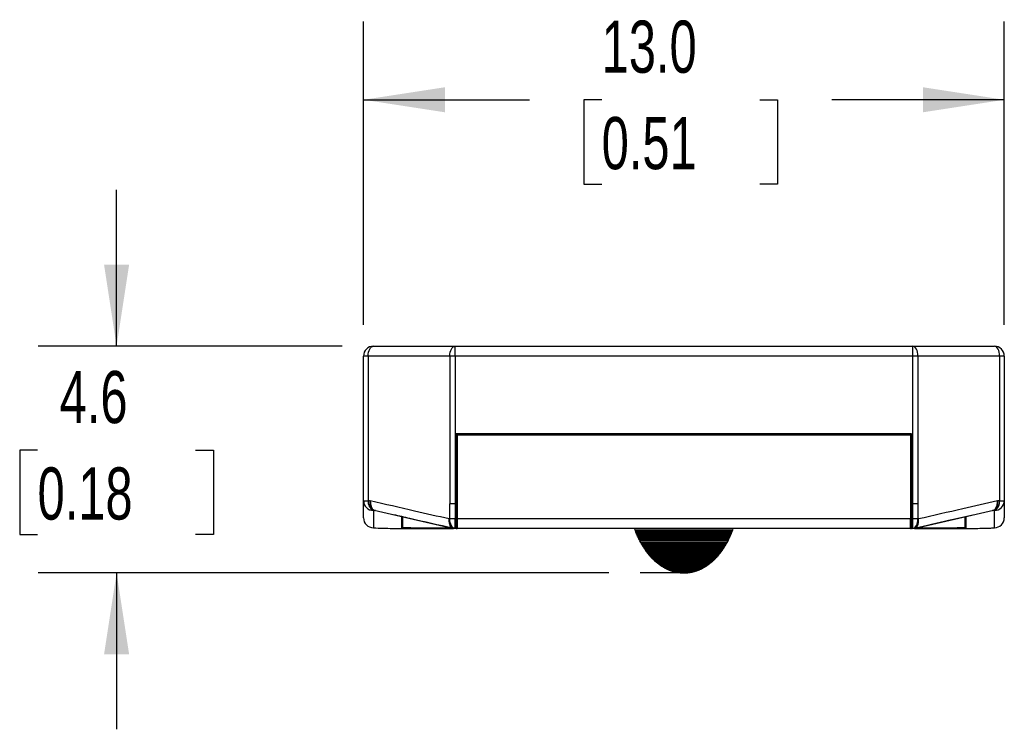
# Model space of a CAD drawing. Header units: millimetres. Extents: x 3 to 137, y 3 to 105.
# Tile 9 of 19: x 78 to 98, y 61 to 76. Entities that reach past the tile are written whole.
import ezdxf

# ---------------------------------------------------------------- set-up
doc = ezdxf.new("R2010")
doc.units = ezdxf.units.MM
doc.header["$LTSCALE"] = 0.5
doc.layers.add('DIMENSIONS', color=140, linetype='Continuous', lineweight=25)
doc.styles.add('SLDTEXTSTYLE0', font='TXT', dxfattribs={"width": 0.7})
doc.dimstyles.new('SLDDIMSTYLE1', dxfattribs={"dimtxt": 1.079004, "dimasz": 1.651, "dimexe": 0, "dimexo": 0.0625, "dimgap": 0.269751, "dimtad": 0, "dimtih": 1, "dimtoh": 1, "dimrnd": 1e-09, "dimzin": 4, "dimdsep": 46, "dimtxsty": 'SLDTEXTSTYLE0', "dimsah": 1, "dimcen": 0.09, "dimadec": 0, "dimazin": 1, "dimtfac": 1, "dimtofl": 0, "dimtmove": 0, "dimatfit": 3, "dimfxl": 0, "dimfrac": 2, "dimtolj": 1, "dimtzin": 12, "dimarcsym": 0})
doc.dimstyles.new('SLDDIMSTYLE2', dxfattribs={"dimtxt": 1.079004, "dimasz": 1.651, "dimexe": 0, "dimexo": 0.0625, "dimgap": 0.269751, "dimtad": 0, "dimtih": 1, "dimtoh": 1, "dimrnd": 1e-09, "dimzin": 12, "dimdsep": 46, "dimtxsty": 'SLDTEXTSTYLE0', "dimsah": 1, "dimcen": 0.09, "dimadec": 0, "dimazin": 3, "dimtfac": 1, "dimtmove": 0, "dimatfit": 0, "dimfxl": 0, "dimfrac": 2, "dimtolj": 1, "dimtzin": 12, "dimarcsym": 0})

# ---------------------------------------------------------------- blocks, each defined once
blk = doc.blocks.new('_D_7')
at = {"layer": 'DIMENSIONS'}
for p, q in [((79.82, 69.159), (79.82, 72.334)), ((84.394, 69.159), (78.232, 69.159)), ((78.217, 67.05), (77.854, 67.05)), ((77.854, 67.05), (77.854, 65.335)), ((81.423, 67.05), (81.785, 67.05)), ((81.785, 67.05), (81.785, 65.335)), ((77.854, 65.335), (78.217, 65.335)), ((81.785, 65.335), (81.423, 65.335)), ((89.809, 64.56), (78.232, 64.56)), ((79.82, 64.56), (79.82, 61.385))]:
    blk.add_line(p, q, dxfattribs=at)
for points in [[(79.82, 69.159), (80.074, 70.81), (79.566, 70.81)], [(79.82, 64.56), (79.566, 62.909), (80.074, 62.909)]]:
    blk.add_solid(points, dxfattribs=at)
at = {"layer": 'DIMENSIONS', "char_height": 1.0583, "attachment_point": 1, "style": 'SLDTEXTSTYLE0'}
for s, insert in [('4.6', (78.665, 68.656)), ('0.18', (78.217, 66.699))]:
    blk.add_mtext(s, dxfattribs=dict(at, insert=insert))
blk = doc.blocks.new('_D_8')
at = {"layer": 'DIMENSIONS'}
for p, q in [((84.829, 69.594), (84.829, 75.747)), ((97.829, 69.594), (97.829, 75.747)), ((84.829, 74.159), (88.199, 74.159)), ((89.661, 74.159), (89.299, 74.159)), ((89.299, 74.159), (89.299, 72.444)), ((92.868, 74.159), (93.23, 74.159)), ((93.23, 74.159), (93.23, 72.444)), ((97.829, 74.159), (94.33, 74.159)), ((89.299, 72.444), (89.661, 72.444)), ((93.23, 72.444), (92.868, 72.444))]:
    blk.add_line(p, q, dxfattribs=at)
for points in [[(84.829, 74.159), (86.48, 73.905), (86.48, 74.413)], [(97.829, 74.159), (96.178, 74.413), (96.178, 73.905)]]:
    blk.add_solid(points, dxfattribs=at)
at = {"layer": 'DIMENSIONS', "char_height": 1.0583, "attachment_point": 1, "style": 'SLDTEXTSTYLE0'}
for s, insert in [('13.0', (89.661, 75.765)), ('0.51', (89.661, 73.809))]:
    blk.add_mtext(s, dxfattribs=dict(at, insert=insert))

msp = doc.modelspace()

# ---------------------------------------------------------------- linework, layer by layer
for p, q in [((85.02931, 69.1593), (86.68558, 69.1593)), ((86.68558, 68.9593), (86.68558, 69.1593)), ((86.68558, 69.1593), (95.97303, 69.1593)), ((95.97303, 68.9593), (95.97303, 69.1593)), ((95.97303, 69.1593), (97.62931, 69.1593)), ((84.92502, 68.9593), (84.82931, 68.9593)), ((84.82931, 66.02394), (84.82931, 68.9593)), ((84.92502, 68.9593), (84.92502, 66.02394)), ((86.58129, 68.9593), (84.92502, 68.9593)), ((86.68558, 68.9593), (86.58129, 68.9593)), ((86.58129, 68.9593), (86.58129, 65.9593)), ((86.68558, 68.9593), (86.68558, 65.9593)), ((95.97303, 68.9593), (86.68558, 68.9593)), ((95.97303, 65.9593), (95.97303, 68.9593)), ((96.07732, 68.9593), (95.97303, 68.9593)), ((96.07732, 68.9593), (96.07732, 65.9593)), ((97.7336, 68.9593), (96.07732, 68.9593)), ((97.7336, 68.9593), (97.7336, 66.02394)), ((97.82931, 68.9593), (97.7336, 68.9593)), ((97.82931, 68.9593), (97.82931, 66.02394)), ((95.94931, 67.3793), (86.70931, 67.3793)), ((86.70931, 67.3793), (86.70931, 65.6593)), ((86.72931, 67.3793), (86.72931, 67.3593)), ((86.72931, 67.3593), (86.72931, 65.6593)), ((86.72931, 67.3593), (95.92931, 67.3593)), ((95.92931, 67.3793), (95.92931, 67.3593)), ((95.92931, 67.3593), (95.92931, 65.6593)), ((95.94931, 65.6593), (95.94931, 67.3793)), ((86.70931, 66.5593), (86.72931, 66.5593)), ((86.72931, 66.53489), (86.70931, 66.54532)), ((95.94931, 66.5593), (95.92931, 66.5593)), ((95.92931, 66.53489), (95.94931, 66.54532)), ((84.82931, 66.02394), (84.92502, 66.02394)), ((86.68558, 65.9593), (86.58129, 65.9593)), ((86.58129, 65.6593), (86.58129, 65.9593)), ((86.68558, 65.9593), (86.68558, 65.6593)), ((86.72931, 65.9593), (86.70931, 65.9593)), ((95.94931, 65.9593), (95.92931, 65.9593)), ((95.97303, 65.6593), (95.97303, 65.9593)), ((96.07732, 65.9593), (95.97303, 65.9593)), ((96.07732, 65.9593), (96.07732, 65.6593)), ((97.7336, 66.02394), (97.82931, 66.02394)), ((85.04635, 65.82805), (86.63012, 65.46679)), ((85.0473, 65.83107), (85.06051, 65.82382)), ((85.06964, 65.82273), (85.06586, 65.82297)), ((96.02863, 65.46682), (97.61227, 65.82805)), ((97.5981, 65.82382), (97.61131, 65.83107)), ((86.56999, 65.6593), (86.58129, 65.6593)), ((86.58129, 65.6593), (86.68558, 65.6593)), ((86.68558, 65.6593), (86.70931, 65.6593)), ((86.68558, 65.4593), (86.68558, 65.6593)), ((86.70931, 65.6593), (86.70931, 65.4593)), ((86.72931, 65.6593), (95.92931, 65.6593)), ((86.72931, 65.6593), (86.72931, 65.4593)), ((95.92931, 65.4593), (95.92931, 65.6593)), ((95.94931, 65.6593), (95.97303, 65.6593)), ((95.94931, 65.4593), (95.94931, 65.6593)), ((95.97303, 65.4593), (95.97303, 65.6593)), ((95.97303, 65.6593), (96.07732, 65.6593)), ((96.07732, 65.6593), (96.08863, 65.6593)), ((85.64306, 65.45934), (86.65395, 65.45934)), ((86.65431, 65.4593), (85.64306, 65.4593)), ((86.61113, 65.4687), (85.78424, 65.47154)), ((86.60963, 65.46905), (85.78833, 65.47185)), ((86.68558, 65.4593), (86.65431, 65.4593)), ((86.70931, 65.4593), (86.68558, 65.4593)), ((86.72931, 65.4593), (86.70931, 65.46532)), ((86.70931, 65.45934), (86.72918, 65.45934)), ((86.72931, 65.4593), (86.70931, 65.4593)), ((95.92931, 65.4593), (86.72931, 65.4593)), ((90.33758, 65.43523), (90.32932, 65.4593)), ((90.33758, 65.43523), (92.32104, 65.43523)), ((90.34654, 65.41133), (90.33758, 65.43523)), ((90.34654, 65.41133), (92.31207, 65.41133)), ((90.35513, 65.38817), (90.34654, 65.41133)), ((90.35513, 65.38817), (92.30348, 65.38817)), ((90.3641, 65.36576), (90.35513, 65.38817)), ((90.3641, 65.36576), (92.29452, 65.36576)), ((90.37306, 65.34409), (90.3641, 65.36576)), ((90.37306, 65.34409), (92.28555, 65.34409)), ((90.38166, 65.32355), (90.37306, 65.34409)), ((90.38166, 65.32355), (92.27696, 65.32355)), ((90.39062, 65.30338), (90.38166, 65.32355)), ((92.26799, 65.30338), (92.27696, 65.32355)), ((92.27696, 65.32355), (92.28555, 65.34409)), ((92.28555, 65.34409), (92.29452, 65.36576)), ((92.29452, 65.36576), (92.30348, 65.38817)), ((92.30348, 65.38817), (92.31207, 65.41133)), ((92.31207, 65.41133), (92.32104, 65.43523)), ((92.32104, 65.43523), (92.3293, 65.4593)), ((95.94931, 65.46532), (95.92931, 65.4593)), ((95.94931, 65.4593), (95.92931, 65.4593)), ((95.92943, 65.45934), (95.94931, 65.45934)), ((95.97303, 65.4593), (95.94931, 65.4593)), ((96.00431, 65.4593), (95.97303, 65.4593)), ((97.01556, 65.4593), (96.00431, 65.4593)), ((96.00472, 65.45934), (97.01556, 65.45934)), ((96.87438, 65.47154), (96.04741, 65.46868)), ((96.87028, 65.47185), (96.04891, 65.46902)), ((90.39062, 65.30338), (92.26799, 65.30338)), ((90.39921, 65.28395), (90.39062, 65.30338)), ((90.39921, 65.28395), (92.2594, 65.28395)), ((90.40818, 65.2649), (90.39921, 65.28395)), ((90.40818, 65.2649), (92.25044, 65.2649)), ((90.41677, 65.2466), (90.40818, 65.2649)), ((90.41677, 65.2466), (92.24185, 65.2466)), ((90.42573, 65.22867), (90.41677, 65.2466)), ((90.42573, 65.22867), (92.23288, 65.22867)), ((90.43432, 65.21111), (90.42573, 65.22867)), ((90.43432, 65.21111), (92.22429, 65.21111)), ((90.45225, 65.1775), (90.43432, 65.21111)), ((90.45225, 65.1775), (92.20636, 65.1775)), ((90.46084, 65.16143), (90.45225, 65.1775)), ((90.46084, 65.16143), (92.19777, 65.16143)), ((90.46981, 65.14575), (90.46084, 65.16143)), ((90.46981, 65.14575), (92.18881, 65.14575)), ((90.4784, 65.13043), (90.46981, 65.14575)), ((90.4784, 65.13043), (92.18021, 65.13043)), ((90.48737, 65.11549), (90.4784, 65.13043)), ((92.17125, 65.11549), (92.18021, 65.13043)), ((92.18021, 65.13043), (92.18881, 65.14575)), ((92.18881, 65.14575), (92.19777, 65.16143)), ((92.19777, 65.16143), (92.20636, 65.1775)), ((92.20636, 65.1775), (92.22429, 65.21111)), ((92.22429, 65.21111), (92.23288, 65.22867)), ((92.23288, 65.22867), (92.24185, 65.2466)), ((92.24185, 65.2466), (92.25044, 65.2649)), ((92.25044, 65.2649), (92.2594, 65.28395)), ((92.2594, 65.28395), (92.26799, 65.30338)), ((90.48737, 65.11549), (92.17125, 65.11549)), ((90.49596, 65.10092), (90.48737, 65.11549)), ((90.49596, 65.10092), (92.16266, 65.10092)), ((90.50492, 65.08635), (90.49596, 65.10092)), ((90.50492, 65.08635), (92.15369, 65.08635)), ((90.51389, 65.07253), (90.50492, 65.08635)), ((90.51389, 65.07253), (92.14473, 65.07253)), ((90.52248, 65.05909), (90.51389, 65.07253)), ((90.52248, 65.05909), (92.13614, 65.05909)), ((90.53144, 65.04564), (90.52248, 65.05909)), ((90.53144, 65.04564), (92.12717, 65.04564)), ((90.54003, 65.03257), (90.53144, 65.04564)), ((90.54003, 65.03257), (92.11858, 65.03257)), ((90.549, 65.01987), (90.54003, 65.03257)), ((90.549, 65.01987), (92.10962, 65.01987)), ((90.55759, 65.00717), (90.549, 65.01987)), ((90.55759, 65.00717), (92.10103, 65.00717)), ((90.56655, 64.99521), (90.55759, 65.00717)), ((90.56655, 64.99521), (92.09206, 64.99521)), ((90.57515, 64.98326), (90.56655, 64.99521)), ((90.57515, 64.98326), (92.08347, 64.98326)), ((90.59307, 64.9601), (90.57515, 64.98326)), ((90.59307, 64.9601), (92.06554, 64.9601)), ((90.60167, 64.94889), (90.59307, 64.9601)), ((90.60167, 64.94889), (92.05695, 64.94889)), ((90.61063, 64.93806), (90.60167, 64.94889)), ((90.61063, 64.93806), (92.04798, 64.93806)), ((90.61922, 64.92723), (90.61063, 64.93806)), ((90.61922, 64.92723), (92.03939, 64.92723)), ((90.62819, 64.91677), (90.61922, 64.92723)), ((92.03043, 64.91677), (92.03939, 64.92723)), ((92.03939, 64.92723), (92.04798, 64.93806)), ((92.04798, 64.93806), (92.05695, 64.94889)), ((92.05695, 64.94889), (92.06554, 64.9601)), ((92.06554, 64.9601), (92.08347, 64.98326)), ((92.08347, 64.98326), (92.09206, 64.99521)), ((92.09206, 64.99521), (92.10103, 65.00717)), ((92.10103, 65.00717), (92.10962, 65.01987)), ((92.10962, 65.01987), (92.11858, 65.03257)), ((92.11858, 65.03257), (92.12717, 65.04564)), ((92.12717, 65.04564), (92.13614, 65.05909)), ((92.13614, 65.05909), (92.14473, 65.07253)), ((92.14473, 65.07253), (92.15369, 65.08635)), ((92.15369, 65.08635), (92.16266, 65.10092)), ((92.16266, 65.10092), (92.17125, 65.11549)), ((90.62819, 64.91677), (92.03043, 64.91677)), ((90.63678, 64.90668), (90.62819, 64.91677)), ((90.63678, 64.90668), (92.02184, 64.90668)), ((90.64574, 64.8966), (90.63678, 64.90668)), ((90.64574, 64.8966), (92.01287, 64.8966)), ((90.65433, 64.88689), (90.64574, 64.8966)), ((90.65433, 64.88689), (92.00428, 64.88689)), ((90.6633, 64.87718), (90.65433, 64.88689)), ((90.6633, 64.87718), (91.99532, 64.87718)), ((90.67226, 64.86784), (90.6633, 64.87718)), ((90.67226, 64.86784), (91.98635, 64.86784)), ((90.68086, 64.8585), (90.67226, 64.86784)), ((90.68086, 64.8585), (91.97776, 64.8585)), ((90.68982, 64.84953), (90.68086, 64.8585)), ((90.68982, 64.84953), (91.9688, 64.84953)), ((90.69841, 64.84057), (90.68982, 64.84953)), ((90.69841, 64.84057), (91.9602, 64.84057)), ((90.70738, 64.83198), (90.69841, 64.84057)), ((90.70738, 64.83198), (91.95124, 64.83198)), ((90.71597, 64.82376), (90.70738, 64.83198)), ((90.71597, 64.82376), (91.94265, 64.82376)), ((90.72493, 64.81517), (90.71597, 64.82376)), ((90.72493, 64.81517), (91.93368, 64.81517)), ((90.73352, 64.80733), (90.72493, 64.81517)), ((90.73352, 64.80733), (91.92509, 64.80733)), ((90.74249, 64.79911), (90.73352, 64.80733)), ((90.74249, 64.79911), (91.91613, 64.79911)), ((90.75145, 64.79126), (90.74249, 64.79911)), ((90.75145, 64.79126), (91.90716, 64.79126)), ((90.76004, 64.78379), (90.75145, 64.79126)), ((90.76004, 64.78379), (91.89857, 64.78379)), ((90.76901, 64.77632), (90.76004, 64.78379)), ((90.76901, 64.77632), (91.88961, 64.77632)), ((90.7776, 64.76885), (90.76901, 64.77632)), ((90.7776, 64.76885), (91.88102, 64.76885)), ((90.78656, 64.76175), (90.7776, 64.76885)), ((90.78656, 64.76175), (91.87205, 64.76175)), ((90.79516, 64.75503), (90.78656, 64.76175)), ((90.79516, 64.75503), (91.86346, 64.75503)), ((90.80412, 64.74793), (90.79516, 64.75503)), ((90.80412, 64.74793), (91.85449, 64.74793)), ((90.81309, 64.74121), (90.80412, 64.74793)), ((90.81309, 64.74121), (91.84553, 64.74121)), ((90.82168, 64.73486), (90.81309, 64.74121)), ((90.82168, 64.73486), (91.83694, 64.73486)), ((90.83064, 64.72814), (90.82168, 64.73486)), ((90.83064, 64.72814), (91.82797, 64.72814)), ((90.83923, 64.72216), (90.83064, 64.72814)), ((90.83923, 64.72216), (91.81938, 64.72216)), ((90.8482, 64.71581), (90.83923, 64.72216)), ((91.81042, 64.71581), (91.81938, 64.72216)), ((91.81938, 64.72216), (91.82797, 64.72814)), ((91.82797, 64.72814), (91.83694, 64.73486)), ((91.83694, 64.73486), (91.84553, 64.74121)), ((91.84553, 64.74121), (91.85449, 64.74793)), ((91.85449, 64.74793), (91.86346, 64.75503)), ((91.86346, 64.75503), (91.87205, 64.76175)), ((91.87205, 64.76175), (91.88102, 64.76885)), ((91.88102, 64.76885), (91.88961, 64.77632)), ((91.88961, 64.77632), (91.89857, 64.78379)), ((91.89857, 64.78379), (91.90716, 64.79126)), ((91.90716, 64.79126), (91.91613, 64.79911)), ((91.91613, 64.79911), (91.92509, 64.80733)), ((91.92509, 64.80733), (91.93368, 64.81517)), ((91.93368, 64.81517), (91.94265, 64.82376)), ((91.94265, 64.82376), (91.95124, 64.83198)), ((91.95124, 64.83198), (91.9602, 64.84057)), ((91.9602, 64.84057), (91.9688, 64.84953)), ((91.9688, 64.84953), (91.97776, 64.8585)), ((91.97776, 64.8585), (91.98635, 64.86784)), ((91.98635, 64.86784), (91.99532, 64.87718)), ((91.99532, 64.87718), (92.00428, 64.88689)), ((92.00428, 64.88689), (92.01287, 64.8966)), ((92.01287, 64.8966), (92.02184, 64.90668)), ((92.02184, 64.90668), (92.03043, 64.91677)), ((90.8482, 64.71581), (91.81042, 64.71581)), ((90.85679, 64.70983), (90.8482, 64.71581)), ((90.85679, 64.70983), (91.80183, 64.70983)), ((90.86575, 64.70386), (90.85679, 64.70983)), ((90.86575, 64.70386), (91.79286, 64.70386)), ((90.87434, 64.69825), (90.86575, 64.70386)), ((90.87434, 64.69825), (91.78427, 64.69825)), ((90.88331, 64.69265), (90.87434, 64.69825)), ((90.88331, 64.69265), (91.77531, 64.69265)), ((90.89227, 64.68742), (90.88331, 64.69265)), ((90.89227, 64.68742), (91.76634, 64.68742)), ((90.90087, 64.68182), (90.89227, 64.68742)), ((90.90087, 64.68182), (91.75775, 64.68182)), ((90.90983, 64.67659), (90.90087, 64.68182)), ((90.90983, 64.67659), (91.74878, 64.67659)), ((90.91842, 64.67173), (90.90983, 64.67659)), ((90.91842, 64.67173), (91.74019, 64.67173)), ((90.92739, 64.6665), (90.91842, 64.67173)), ((90.92739, 64.6665), (91.73123, 64.6665)), ((90.93598, 64.66202), (90.92739, 64.6665)), ((90.93598, 64.66202), (91.72264, 64.66202)), ((90.94494, 64.65717), (90.93598, 64.66202)), ((90.94494, 64.65717), (91.71367, 64.65717)), ((90.95353, 64.65268), (90.94494, 64.65717)), ((90.95353, 64.65268), (91.70508, 64.65268)), ((90.97146, 64.64372), (90.95353, 64.65268)), ((90.97146, 64.64372), (91.68715, 64.64372)), ((90.98005, 64.63961), (90.97146, 64.64372)), ((90.98005, 64.63961), (91.67856, 64.63961)), ((90.98902, 64.6355), (90.98005, 64.63961)), ((90.98902, 64.6355), (91.6696, 64.6355)), ((90.99761, 64.63139), (90.98902, 64.6355)), ((90.99761, 64.63139), (91.661, 64.63139)), ((91.00658, 64.62766), (90.99761, 64.63139)), ((91.00658, 64.62766), (91.65204, 64.62766)), ((91.01517, 64.62392), (91.00658, 64.62766)), ((91.01517, 64.62392), (91.64345, 64.62392)), ((91.0331, 64.61645), (91.01517, 64.62392)), ((91.0331, 64.61645), (91.62552, 64.61645)), ((91.04169, 64.61309), (91.0331, 64.61645)), ((91.04169, 64.61309), (91.61693, 64.61309)), ((91.05065, 64.60973), (91.04169, 64.61309)), ((91.05065, 64.60973), (91.60796, 64.60973)), ((91.05924, 64.60674), (91.05065, 64.60973)), ((91.05924, 64.60674), (91.59937, 64.60674)), ((91.06821, 64.60375), (91.05924, 64.60674)), ((91.06821, 64.60375), (91.59041, 64.60375)), ((91.0768, 64.60076), (91.06821, 64.60375)), ((91.0768, 64.60076), (91.58182, 64.60076)), ((91.08576, 64.59777), (91.0768, 64.60076)), ((91.08576, 64.59777), (91.57285, 64.59777)), ((91.09436, 64.59479), (91.08576, 64.59777)), ((91.09436, 64.59479), (91.56426, 64.59479)), ((91.11229, 64.58956), (91.09436, 64.59479)), ((91.11229, 64.58956), (91.54633, 64.58956)), ((91.12088, 64.58731), (91.11229, 64.58956)), ((91.12088, 64.58731), (91.53774, 64.58731)), ((91.12984, 64.58507), (91.12088, 64.58731)), ((91.12984, 64.58507), (91.52877, 64.58507)), ((91.13843, 64.58283), (91.12984, 64.58507)), ((91.13843, 64.58283), (91.52018, 64.58283)), ((91.1474, 64.58059), (91.13843, 64.58283)), ((91.1474, 64.58059), (91.51122, 64.58059)), ((91.15599, 64.57872), (91.1474, 64.58059)), ((91.15599, 64.57872), (91.50263, 64.57872)), ((91.16495, 64.57648), (91.15599, 64.57872)), ((91.16495, 64.57648), (91.49366, 64.57648)), ((91.17354, 64.57461), (91.16495, 64.57648)), ((91.17354, 64.57461), (91.48507, 64.57461)), ((91.18251, 64.57312), (91.17354, 64.57461)), ((91.18251, 64.57312), (91.47611, 64.57312)), ((91.19147, 64.57125), (91.18251, 64.57312)), ((91.19147, 64.57125), (91.46714, 64.57125)), ((91.20007, 64.56976), (91.19147, 64.57125)), ((91.20007, 64.56976), (91.45855, 64.56976)), ((91.20903, 64.56864), (91.20007, 64.56976)), ((91.20903, 64.56864), (91.44958, 64.56864)), ((91.21762, 64.56714), (91.20903, 64.56864)), ((91.21762, 64.56714), (91.44099, 64.56714)), ((91.22659, 64.56602), (91.21762, 64.56714)), ((91.22659, 64.56602), (91.43203, 64.56602)), ((91.23518, 64.5649), (91.22659, 64.56602)), ((91.23518, 64.5649), (91.42344, 64.5649)), ((91.24414, 64.56378), (91.23518, 64.5649)), ((91.24414, 64.56378), (91.41447, 64.56378)), ((91.25273, 64.56303), (91.24414, 64.56378)), ((91.25273, 64.56303), (91.40588, 64.56303)), ((91.2617, 64.56191), (91.25273, 64.56303)), ((91.2617, 64.56191), (91.39692, 64.56191)), ((91.27066, 64.56154), (91.2617, 64.56191)), ((91.27066, 64.56154), (91.38795, 64.56154)), ((91.27925, 64.56079), (91.27066, 64.56154)), ((91.27925, 64.56079), (91.37936, 64.56079)), ((91.28822, 64.56042), (91.27925, 64.56079)), ((91.28822, 64.56042), (91.3704, 64.56042)), ((91.29681, 64.55967), (91.28822, 64.56042)), ((91.29681, 64.55967), (91.3618, 64.55967)), ((91.31437, 64.5593), (91.30577, 64.55967)), ((91.31437, 64.5593), (91.34425, 64.5593)), ((91.34425, 64.5593), (91.35284, 64.55967)), ((91.3618, 64.55967), (91.3704, 64.56042)), ((91.3704, 64.56042), (91.37936, 64.56079)), ((91.37936, 64.56079), (91.38795, 64.56154)), ((91.38795, 64.56154), (91.39692, 64.56191)), ((91.39692, 64.56191), (91.40588, 64.56303)), ((91.40588, 64.56303), (91.41447, 64.56378)), ((91.41447, 64.56378), (91.42344, 64.5649)), ((91.42344, 64.5649), (91.43203, 64.56602)), ((91.43203, 64.56602), (91.44099, 64.56714)), ((91.44099, 64.56714), (91.44958, 64.56864)), ((91.44958, 64.56864), (91.45855, 64.56976)), ((91.45855, 64.56976), (91.46714, 64.57125)), ((91.46714, 64.57125), (91.47611, 64.57312)), ((91.47611, 64.57312), (91.48507, 64.57461)), ((91.48507, 64.57461), (91.49366, 64.57648)), ((91.49366, 64.57648), (91.50263, 64.57872)), ((91.50263, 64.57872), (91.51122, 64.58059)), ((91.51122, 64.58059), (91.52018, 64.58283)), ((91.52018, 64.58283), (91.52877, 64.58507)), ((91.52877, 64.58507), (91.53774, 64.58731)), ((91.53774, 64.58731), (91.54633, 64.58956)), ((91.54633, 64.58956), (91.56426, 64.59479)), ((91.56426, 64.59479), (91.57285, 64.59777)), ((91.57285, 64.59777), (91.58182, 64.60076)), ((91.58182, 64.60076), (91.59041, 64.60375)), ((91.59041, 64.60375), (91.59937, 64.60674)), ((91.59937, 64.60674), (91.60796, 64.60973)), ((91.60796, 64.60973), (91.61693, 64.61309)), ((91.61693, 64.61309), (91.62552, 64.61645)), ((91.62552, 64.61645), (91.64345, 64.62392)), ((91.64345, 64.62392), (91.65204, 64.62766)), ((91.65204, 64.62766), (91.661, 64.63139)), ((91.661, 64.63139), (91.6696, 64.6355)), ((91.6696, 64.6355), (91.67856, 64.63961)), ((91.67856, 64.63961), (91.68715, 64.64372)), ((91.68715, 64.64372), (91.70508, 64.65268)), ((91.70508, 64.65268), (91.71367, 64.65717)), ((91.71367, 64.65717), (91.72264, 64.66202)), ((91.72264, 64.66202), (91.73123, 64.6665)), ((91.73123, 64.6665), (91.74019, 64.67173)), ((91.74019, 64.67173), (91.74878, 64.67659)), ((91.74878, 64.67659), (91.75775, 64.68182)), ((91.75775, 64.68182), (91.76634, 64.68742)), ((91.76634, 64.68742), (91.77531, 64.69265)), ((91.77531, 64.69265), (91.78427, 64.69825)), ((91.78427, 64.69825), (91.79286, 64.70386)), ((91.79286, 64.70386), (91.80183, 64.70983)), ((91.80183, 64.70983), (91.81042, 64.71581))]:
    msp.add_line(p, q)
at = {"flags": 128}
for points in [[(84.92502, 68.9593), (84.92702, 68.99832), (84.93296, 69.03584), (84.94259, 69.07041), (84.95556, 69.10072), (84.97137, 69.12559), (84.9894, 69.14408), (85.00896, 69.15546), (85.02931, 69.1593)], [(86.58129, 68.9593), (86.58329, 68.99832), (86.58923, 69.03584), (86.59887, 69.07041), (86.61184, 69.10072), (86.62764, 69.12559), (86.64567, 69.14408), (86.66523, 69.15546), (86.68558, 69.1593)], [(96.07732, 68.9593), (96.07532, 68.99832), (96.06939, 69.03584), (96.05975, 69.07041), (96.04678, 69.10072), (96.03097, 69.12559), (96.01294, 69.14408), (95.99338, 69.15546), (95.97303, 69.1593)], [(97.7336, 68.9593), (97.73159, 68.99832), (97.72566, 69.03584), (97.71602, 69.07041), (97.70305, 69.10072), (97.68725, 69.12559), (97.66922, 69.14408), (97.64965, 69.15546), (97.62931, 69.1593)], [(84.92502, 66.02394), (84.94845, 66.02536), (84.96686, 66.02648)], [(97.69175, 66.02648), (97.71518, 66.02506), (97.7336, 66.02394)], [(85.03975, 65.82555), (85.0339, 65.8252), (85.02931, 65.82492)], [(97.62931, 65.82492), (97.62346, 65.82527), (97.61886, 65.82555)], [(86.68558, 65.4593), (86.66523, 65.46314), (86.64567, 65.47452), (86.62764, 65.49301), (86.61184, 65.51788), (86.59887, 65.54819), (86.58923, 65.58276), (86.58329, 65.62028), (86.58129, 65.6593)], [(95.97303, 65.4593), (95.99338, 65.46314), (96.01294, 65.47452), (96.03097, 65.49301), (96.04678, 65.51788), (96.05975, 65.54819), (96.06939, 65.58276), (96.07532, 65.62028), (96.07732, 65.6593)]]:
    msp.add_lwpolyline(points, dxfattribs=at)
for centre, radius, start, end in [((85.02931, 68.9593), 0.2, 90, 180), ((97.62931, 68.9593), 0.2, 0, 90), ((85.02882, 66.02443), 0.19951, 180.14028, 270.139596), ((85.12372, 66.00123), 0.2, 173.47821, 241.831174), ((97.53489, 66.00123), 0.2, 298.168826, 6.52179), ((97.62979, 66.02443), 0.19951, 269.860404, 359.85972), ((85.04412, 65.75256), 0.07313, 77.045082, 93.424193), ((97.6145, 65.75256), 0.07313, 86.575807, 102.954918), ((85.0293, 65.67502), 0.19999, 180.00322, 270.003219), ((97.62932, 65.67502), 0.19999, 269.996781, 359.99678)]:
    msp.add_arc(centre, radius, start, end)
for points, knots in [([(84.82931, 65.67501), (84.82931, 65.68577), (84.82931, 65.7073), (84.82931, 65.74802), (84.82931, 65.82063), (84.82931, 65.90003), (84.82931, 65.98264), (84.82931, 66.02394)], [0, 0, 0, 0, 0.28002049, 0.56002168, 0.70668581, 0.85333613, 1, 1, 1, 1]), ([(85.03975, 65.82555), (85.02751, 65.83048), (85.00299, 65.84034), (84.97693, 65.88748), (84.96272, 65.95182), (84.96548, 66.00154), (84.96686, 66.02648)], [0, 0, 0, 0, 0.24891657, 0.49838083, 0.74835, 1, 1, 1, 1]), ([(84.96686, 66.02648), (85.26608, 65.95775), (85.8004, 65.83503), (86.33484, 65.71299), (86.56999, 65.6593)], [0, 0, 0, 0, 0.56, 1, 1, 1, 1]), ([(84.96686, 66.02648), (84.96805, 66.0013), (84.97041, 65.95109), (84.99136, 65.88662), (85.0183, 65.84329), (85.03915, 65.8345), (85.0473, 65.83107)], [0, 0, 0, 0, 0.27617417, 0.55050462, 0.82428049, 1, 1, 1, 1]), ([(96.08863, 65.6593), (96.38791, 65.72765), (96.92234, 65.84971), (97.45665, 65.97247), (97.69175, 66.02648)], [0, 0, 0, 0, 0.56, 1, 1, 1, 1]), ([(97.61131, 65.83107), (97.61947, 65.8345), (97.64032, 65.84329), (97.66726, 65.88662), (97.68821, 65.95109), (97.69057, 66.0013), (97.69175, 66.02648)], [0, 0, 0, 0, 0.17571952, 0.44949541, 0.72382586, 1, 1, 1, 1]), ([(97.69175, 66.02648), (97.69313, 66.00154), (97.69589, 65.95182), (97.68169, 65.88748), (97.65562, 65.84034), (97.63111, 65.83048), (97.61886, 65.82555)], [0, 0, 0, 0, 0.25165004, 0.50161921, 0.75108346, 1, 1, 1, 1]), ([(97.82931, 66.02394), (97.82931, 65.97272), (97.82931, 65.87029), (97.82931, 65.78567), (97.82931, 65.7301), (97.82931, 65.70156), (97.82931, 65.68386), (97.82931, 65.67501)], [0, 0, 0, 0, 0.18662801, 0.37321748, 0.55987017, 0.77993633, 1, 1, 1, 1]), ([(85.02931, 65.82492), (85.02931, 65.7704), (85.02931, 65.66139), (85.02931, 65.57603), (85.02931, 65.52533), (85.02931, 65.49959), (85.02931, 65.48322), (85.02931, 65.47503)], [0, 0, 0, 0, 0.20000517, 0.39994781, 0.59994317, 0.79998525, 1, 1, 1, 1]), ([(85.06586, 65.82297), (85.06016, 65.82337), (85.04997, 65.82409), (85.04288, 65.8251), (85.03975, 65.82555)], [0, 0, 0, 0, 0.55904991, 1, 1, 1, 1]), ([(86.64869, 65.46008), (86.35583, 65.52712), (85.95322, 65.61929), (85.5509, 65.71255), (85.44123, 65.73798)], [0, 0, 0, 0, 0.72739397, 1, 1, 1, 1]), ([(97.19122, 65.73201), (97.02755, 65.69408), (96.63394, 65.60287), (96.24003, 65.51274), (96.00993, 65.46008)], [0, 0, 0, 0, 0.415821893, 1, 1, 1, 1]), ([(97.61886, 65.82555), (97.6148, 65.82499), (97.60753, 65.82398), (97.59728, 65.82328), (97.59276, 65.82297)], [0, 0, 0, 0, 0.5586182, 1, 1, 1, 1]), ([(97.62931, 65.47503), (97.62931, 65.48322), (97.62931, 65.49959), (97.62931, 65.52533), (97.62931, 65.57603), (97.62931, 65.66139), (97.62931, 65.7704), (97.62931, 65.82492)], [0, 0, 0, 0, 0.20001475, 0.40005683, 0.60005219, 0.79999483, 1, 1, 1, 1]), ([(85.60931, 65.47487), (85.60931, 65.48543), (85.60931, 65.50654), (85.60931, 65.5429), (85.60931, 65.61045), (85.60931, 65.65542), (85.60931, 65.69475), (85.60931, 65.69906)], [0, 0, 0, 0, 0.3213838, 0.64276598, 0.81105899, 0.97933489, 1, 1, 1, 1]), ([(85.62931, 65.47487), (85.62931, 65.48542), (85.62931, 65.50653), (85.62931, 65.54269), (85.62931, 65.61017), (85.62931, 65.65374), (85.62931, 65.69146), (85.62931, 65.69442)], [0, 0, 0, 0, 0.3234177, 0.64683408, 0.81619239, 0.98553322, 1, 1, 1, 1]), ([(86.64869, 65.46008), (86.63782, 65.46411), (86.61515, 65.47253), (86.58729, 65.51451), (86.57245, 65.56707), (86.56773, 65.61782), (86.56923, 65.64531), (86.56999, 65.6593)], [0, 0, 0, 0, 0.2211612, 0.46124592, 0.7203467, 0.85774897, 1, 1, 1, 1]), ([(96.00993, 65.46008), (96.02187, 65.4647), (96.04652, 65.47425), (96.07288, 65.51854), (96.08587, 65.56847), (96.0907, 65.61535), (96.08935, 65.64399), (96.08863, 65.6593)], [0, 0, 0, 0, 0.24179752, 0.49921474, 0.70901935, 0.84445334, 1, 1, 1, 1]), ([(97.02931, 65.69455), (97.02931, 65.68363), (97.02931, 65.62933), (97.02931, 65.57919), (97.02931, 65.52673), (97.02931, 65.50079), (97.02931, 65.48351), (97.02931, 65.47487)], [0, 0, 0, 0, 0.054599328, 0.271515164, 0.488483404, 0.74425716, 1, 1, 1, 1]), ([(97.04931, 65.69918), (97.04931, 65.68684), (97.04931, 65.63081), (97.04931, 65.57935), (97.04931, 65.52686), (97.04931, 65.50081), (97.04931, 65.48352), (97.04931, 65.47487)], [0, 0, 0, 0, 0.0608273, 0.27631413, 0.49185289, 0.74594174, 1, 1, 1, 1]), ([(85.02931, 65.47503), (85.03402, 65.47392), (85.04341, 65.47169), (85.11714, 65.46829), (85.23784, 65.46488), (85.41199, 65.46162), (85.56591, 65.4601), (85.64306, 65.45934)], [0, 0, 0, 0, 0.18721021, 0.3732244, 0.55932624, 0.7791316, 1, 1, 1, 1]), ([(85.78424, 65.47154), (85.76609, 65.47164), (85.72586, 65.47185), (85.66926, 65.47256), (85.63143, 65.47336), (85.61232, 65.47417), (85.61033, 65.47463), (85.60931, 65.47487)], [0, 0, 0, 0, 0.18850304, 0.41783478, 0.6878173, 0.83878122, 1, 1, 1, 1]), ([(85.78833, 65.47185), (85.77178, 65.47194), (85.73512, 65.47213), (85.68366, 65.47277), (85.64934, 65.4735), (85.63204, 65.47423), (85.63024, 65.47465), (85.62931, 65.47487)], [0, 0, 0, 0, 0.18921387, 0.41878171, 0.6885296, 0.83919661, 1, 1, 1, 1]), ([(85.6423, 65.4593), (85.64244, 65.4593), (85.6427, 65.45931), (85.64295, 65.45933), (85.64306, 65.45934)], [0, 0, 0, 0, 0.56, 1, 1, 1, 1]), ([(85.64306, 65.4593), (85.64292, 65.4593), (85.64267, 65.4593), (85.64241, 65.4593), (85.6423, 65.4593)], [0, 0, 0, 0, 0.55999964, 1, 1, 1, 1]), ([(86.65431, 65.4593), (86.65376, 65.45934), (86.65277, 65.4594), (86.64994, 65.45987), (86.64869, 65.46008)], [0, 0, 0, 0, 0.559193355, 1, 1, 1, 1]), ([(96.00993, 65.46008), (96.00839, 65.45982), (96.00563, 65.45937), (96.00471, 65.45932), (96.00431, 65.4593)], [0, 0, 0, 0, 0.55880401, 1, 1, 1, 1]), ([(97.02931, 65.47487), (97.02838, 65.47465), (97.02658, 65.47423), (97.00927, 65.4735), (96.97496, 65.47277), (96.92349, 65.47213), (96.88684, 65.47194), (96.87028, 65.47185)], [0, 0, 0, 0, 0.16080339, 0.3114704, 0.58121829, 0.81078613, 1, 1, 1, 1]), ([(97.04931, 65.47487), (97.04828, 65.47463), (97.04629, 65.47417), (97.02718, 65.47336), (96.98935, 65.47256), (96.93275, 65.47185), (96.89253, 65.47164), (96.87438, 65.47154)], [0, 0, 0, 0, 0.16121878, 0.3121827, 0.58216522, 0.81149696, 1, 1, 1, 1]), ([(97.01556, 65.45934), (97.08138, 65.45997), (97.21274, 65.46123), (97.37693, 65.46398), (97.51299, 65.46729), (97.60974, 65.47109), (97.62277, 65.47372), (97.62931, 65.47503)], [0, 0, 0, 0, 0.18763449, 0.37443975, 0.56071875, 0.77969863, 1, 1, 1, 1]), ([(97.01556, 65.45934), (97.0157, 65.45933), (97.01595, 65.4593), (97.0162, 65.4593), (97.01631, 65.4593)], [0, 0, 0, 0, 0.56, 1, 1, 1, 1]), ([(97.01631, 65.4593), (97.01617, 65.4593), (97.01592, 65.4593), (97.01567, 65.4593), (97.01556, 65.4593)], [0, 0, 0, 0, 0.560000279, 1, 1, 1, 1])]:
    msp.add_open_spline(points, degree=3, knots=knots)
at = {"layer": 'DIMENSIONS'}
msp.add_line((91.32931, 64.55967), (90.44371, 64.55967), dxfattribs=at)

# ---------------------------------------------------------------- dimensions: what is measured, and where the dimension line sits
dim = msp.add_linear_dim(base=(97.82931, 74.1593), p1=(84.82931, 68.9593), p2=(97.82931, 68.9593), dimstyle='SLDDIMSTYLE1', dxfattribs=at)
dim.commit()
dim.dimension.update_dxf_attribs({"geometry": '_D_8', "text_midpoint": (91.26461, 74.1593), "dimtype": 160})
dim = msp.add_linear_dim(base=(79.81984, 69.1593), p1=(90.44371, 64.55967), p2=(85.02931, 69.1593), angle=90, dimstyle='SLDDIMSTYLE2', dxfattribs=at)
dim.commit()
dim.dimension.update_dxf_attribs({"geometry": '_D_7', "text_midpoint": (79.81984, 67.04976), "dimtype": 160})

doc.saveas('drawing.dxf')
